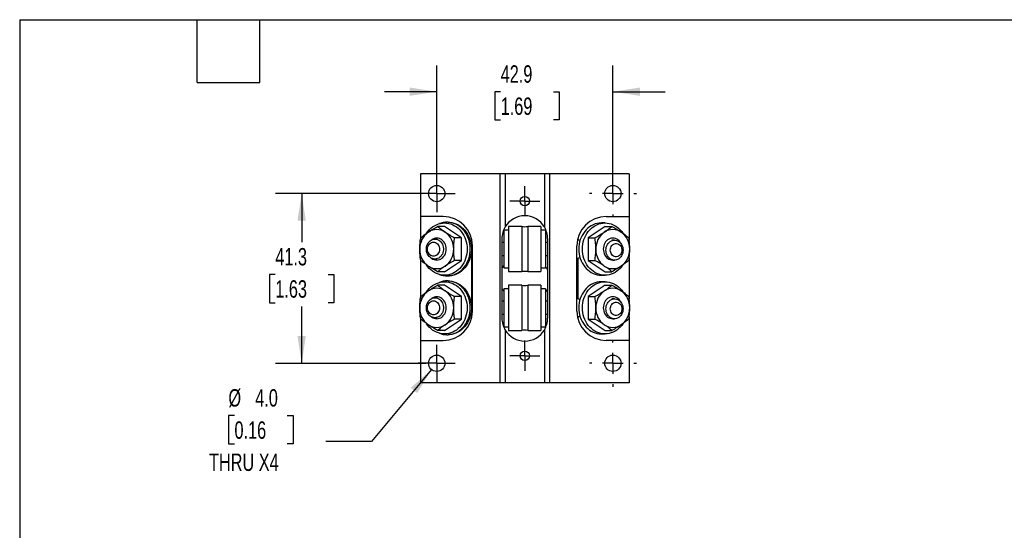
# Model space of a CAD drawing. Header units: millimetres. Extents: x 13 to 546, y 13 to 419.
# Tile 8 of 12: x 13 to 252, y 295 to 419. Entities that reach past the tile are written whole.
import ezdxf

# ---------------------------------------------------------------- set-up
doc = ezdxf.new("R2010")
doc.units = ezdxf.units.MM
doc.header["$LTSCALE"] = 2
doc.linetypes.add('SLD-Center', pattern=[19.05, 15.24, -1.27, 1.27, -1.27])
doc.linetypes.add('SLD-Solid', pattern=[0])
doc.layers.add('CENTER', color=40, linetype='SLD-Center')
doc.layers.add('DIMENSIONS', color=140, linetype='SLD-Solid', lineweight=25)
doc.layers.add('TEXT', color=140, linetype='SLD-Solid', lineweight=25)
doc.styles.add('SLDTEXTSTYLE0', font='TXT', dxfattribs={"width": 0.7})
doc.dimstyles.new('SLDDIMSTYLE1', dxfattribs={"dimtxt": 4.316016, "dimasz": 6.604, "dimexe": 0, "dimexo": 0.0625, "dimgap": 1.079004, "dimtad": 0, "dimtih": 1, "dimtoh": 1, "dimrnd": 1e-09, "dimzin": 12, "dimdsep": 46, "dimtxsty": 'SLDTEXTSTYLE0', "dimsah": 1, "dimcen": 0.09, "dimadec": 0, "dimazin": 3, "dimtfac": 1, "dimtofl": 0, "dimtmove": 0, "dimatfit": 3, "dimfxl": 0, "dimfrac": 2, "dimtolj": 1, "dimtzin": 12, "dimarcsym": 0})
doc.dimstyles.new('SLDDIMSTYLE2', dxfattribs={"dimtxt": 4.316016, "dimasz": 6.604, "dimexe": 0, "dimexo": 0.0625, "dimgap": 1.079004, "dimtad": 0, "dimtih": 1, "dimtoh": 1, "dimrnd": 1e-09, "dimzin": 12, "dimdsep": 46, "dimtxsty": 'SLDTEXTSTYLE0', "dimsah": 1, "dimcen": 0.09, "dimadec": 0, "dimazin": 3, "dimtfac": 1, "dimtmove": 0, "dimatfit": 0, "dimfxl": 0, "dimfrac": 2, "dimtolj": 1, "dimtzin": 12, "dimarcsym": 0})
doc.dimstyles.new('SLDDIMSTYLE3', dxfattribs={"dimtxt": 4.316016, "dimasz": 6.604, "dimexe": 0, "dimexo": 0.0625, "dimgap": 1.079004, "dimtad": 0, "dimtih": 1, "dimtoh": 1, "dimrnd": 1e-09, "dimzin": 4, "dimdsep": 46, "dimtxsty": 'SLDTEXTSTYLE0', "dimsah": 1, "dimcen": 0, "dimadec": 0, "dimazin": 1, "dimtfac": 1, "dimtofl": 0, "dimtmove": 0, "dimatfit": 3, "dimfxl": 0, "dimfrac": 2, "dimtolj": 1, "dimtzin": 12, "dimarcsym": 0})

# ---------------------------------------------------------------- blocks, each defined once
blk = doc.blocks.new('_D_9')
at = {"layer": 'DIMENSIONS'}
for p, q in [((111.61, 376.83), (74.95, 376.83)), ((81.3, 376.83), (81.3, 364.98)), ((74.88, 357.16), (73.44, 357.16)), ((73.44, 357.16), (73.44, 350.3)), ((87.71, 357.16), (89.16, 357.16)), ((89.16, 357.16), (89.16, 350.3)), ((73.44, 350.3), (74.88, 350.3)), ((89.16, 350.3), (87.71, 350.3)), ((81.3, 335.55), (81.3, 349.33)), ((111.61, 335.55), (74.95, 335.55))]:
    blk.add_line(p, q, dxfattribs=at)
for points in [[(81.3, 376.83), (80.28, 370.22), (82.31, 370.22)], [(81.3, 335.55), (82.31, 342.16), (80.28, 342.16)]]:
    blk.add_solid(points, dxfattribs=at)
at = {"layer": 'DIMENSIONS', "char_height": 4.233, "attachment_point": 1, "style": 'SLDTEXTSTYLE0'}
for s, insert in [('41.3', (74.88, 363.58)), ('1.63', (74.88, 355.75))]:
    blk.add_mtext(s, dxfattribs=dict(at, insert=insert))
blk = doc.blocks.new('_D_10')
at = {"layer": 'DIMENSIONS'}
for p, q in [((114.15, 379.37), (114.15, 407.94)), ((157.01, 379.37), (157.01, 407.94)), ((114.15, 401.59), (101.45, 401.59)), ((129.71, 401.59), (128.26, 401.59)), ((128.26, 401.59), (128.26, 394.73)), ((142.53, 401.59), (143.98, 401.59)), ((143.98, 401.59), (143.98, 394.73)), ((157.01, 401.59), (169.71, 401.59)), ((128.26, 394.73), (129.71, 394.73)), ((143.98, 394.73), (142.53, 394.73))]:
    blk.add_line(p, q, dxfattribs=at)
for points in [[(114.15, 401.59), (107.54, 402.61), (107.54, 400.58)], [(157.01, 401.59), (163.61, 400.58), (163.61, 402.61)]]:
    blk.add_solid(points, dxfattribs=at)
at = {"layer": 'DIMENSIONS', "char_height": 4.233, "attachment_point": 1, "style": 'SLDTEXTSTYLE0'}
for s, insert in [('42.9', (129.71, 408.01)), ('1.69', (129.71, 400.19))]:
    blk.add_mtext(s, dxfattribs=dict(at, insert=insert))
blk = doc.blocks.new('_D_11')
at = {"layer": 'DIMENSIONS'}
for p, q in [((112.87, 334.03), (98.26, 316.58)), ((64.95, 322.85), (63.5, 322.85)), ((63.5, 322.85), (63.5, 315.99)), ((77.78, 322.85), (79.22, 322.85)), ((79.22, 322.85), (79.22, 315.99)), ((98.26, 316.58), (87.15, 316.58)), ((63.5, 315.99), (64.95, 315.99)), ((79.22, 315.99), (77.78, 315.99))]:
    blk.add_line(p, q, dxfattribs=at)
blk.add_solid([(112.87, 334.03), (107.86, 329.62), (109.41, 328.32)], dxfattribs=at)
at = {"layer": 'DIMENSIONS', "char_height": 4.233, "attachment_point": 1, "style": 'SLDTEXTSTYLE0'}
for s, insert in [('%%c', (63.49, 329.27)), ('4.0', (70, 329.27)), ('0.16', (64.95, 321.44)), ('THRU X4', (58.75, 313.62))]:
    blk.add_mtext(s, dxfattribs=dict(at, insert=insert))
blk = doc.blocks.new('SW_CENTERMARKSYMBOL_0')
at = {"layer": 'CENTER', "color": 0}
for p, q in [((0, 5.08), (0, 5.715)), ((0, 0), (0, 2.54)), ((-5.08, 0), (-5.715, 0)), ((0, 0), (-2.54, 0)), ((0, 0), (0, -2.54)), ((0, 0), (2.54, 0)), ((5.08, 0), (5.715, 0)), ((0, -5.08), (0, -5.715))]:
    blk.add_line(p, q, dxfattribs=at)
blk = doc.blocks.new('SW_CENTERMARKSYMBOL_1')
at = {"layer": 'CENTER', "color": 0}
for p, q in [((0, 5.08), (0, 5.715)), ((0, 0), (0, 2.54)), ((-5.08, 0), (-5.715, 0)), ((0, 0), (-2.54, 0)), ((0, 0), (0, -2.54)), ((0, 0), (2.54, 0)), ((5.08, 0), (5.715, 0)), ((0, -5.08), (0, -5.715))]:
    blk.add_line(p, q, dxfattribs=at)
blk = doc.blocks.new('SW_CENTERMARKSYMBOL_2')
at = {"layer": 'CENTER', "color": 0}
for p, q in [((0, 2.54), (0, 4.524375)), ((0, 0), (0, 2.54)), ((-2.54, 0), (-4.524375, 0)), ((0, 0), (-2.54, 0)), ((0, 0), (0, -2.54)), ((0, 0), (2.54, 0)), ((2.54, 0), (4.524375, 0)), ((0, -2.54), (0, -4.524375))]:
    blk.add_line(p, q, dxfattribs=at)
blk = doc.blocks.new('SW_CENTERMARKSYMBOL_3')
at = {"layer": 'CENTER', "color": 0}
for p, q in [((0, 2.54), (0, 4.524375)), ((0, 0), (0, 2.54)), ((-2.54, 0), (-4.524375, 0)), ((0, 0), (-2.54, 0)), ((0, 0), (0, -2.54)), ((0, 0), (2.54, 0)), ((2.54, 0), (4.524375, 0)), ((0, -2.54), (0, -4.524375))]:
    blk.add_line(p, q, dxfattribs=at)
blk = doc.blocks.new('SW_CENTERMARKSYMBOL_4')
at = {"layer": 'CENTER', "color": 0}
for p, q in [((0, 2.54), (0, 3.6703)), ((0, 0), (0, 2.54)), ((-2.54, 0), (-3.6703, 0)), ((0, 0), (-2.54, 0)), ((0, 0), (0, -2.54)), ((0, 0), (2.54, 0)), ((2.54, 0), (3.6703, 0)), ((0, -2.54), (0, -3.6703))]:
    blk.add_line(p, q, dxfattribs=at)
blk = doc.blocks.new('SW_CENTERMARKSYMBOL_5')
at = {"layer": 'CENTER', "color": 0}
for p, q in [((0, 2.54), (0, 3.6703)), ((0, 0), (0, 2.54)), ((-2.54, 0), (-3.6703, 0)), ((0, 0), (-2.54, 0)), ((0, 0), (0, -2.54)), ((0, 0), (2.54, 0)), ((2.54, 0), (3.6703, 0)), ((0, -2.54), (0, -3.6703))]:
    blk.add_line(p, q, dxfattribs=at)

msp = doc.modelspace()

# ---------------------------------------------------------------- linework, layer by layer
for p, q in [((110.179, 381.591), (110.179, 371.272)), ((129.546, 381.591), (110.179, 381.591)), ((129.546, 381.591), (129.546, 330.791)), ((130.816, 381.591), (129.546, 381.591)), ((130.816, 381.591), (130.816, 368.73)), ((140.341, 381.591), (130.816, 381.591)), ((140.341, 381.591), (140.341, 368.73)), ((141.611, 381.591), (140.341, 381.591)), ((141.611, 381.591), (141.611, 330.791)), ((160.979, 381.591), (141.611, 381.591)), ((160.979, 381.591), (160.979, 371.272)), ((115.741, 371.272), (110.179, 371.272)), ((110.179, 371.272), (110.179, 365.448)), ((116.653, 369.679), (116.056, 369.679)), ((116.945, 369.869), (116.653, 369.869)), ((155.101, 369.679), (154.212, 369.679)), ((155.416, 371.272), (160.979, 371.272)), ((160.979, 371.272), (160.979, 365.45)), ((116.056, 368.828), (114.38, 368.828)), ((120.181, 366.078), (116.056, 368.828)), ((130.518, 367.392), (130.328, 367.637)), ((131.585, 367.926), (130.518, 367.926)), ((130.518, 367.926), (130.518, 358.731)), ((134.842, 368.815), (131.585, 368.815)), ((131.585, 368.815), (131.585, 357.842)), ((134.842, 368.815), (134.842, 357.842)), ((139.446, 368.815), (136.315, 368.815)), ((136.315, 368.815), (136.315, 357.842)), ((139.446, 368.815), (139.446, 357.842)), ((140.64, 367.926), (139.446, 367.926)), ((140.64, 367.926), (140.64, 358.731)), ((155.101, 368.828), (150.977, 366.078)), ((155.101, 368.828), (156.778, 368.828)), ((114.293, 365.743), (113.722, 365.743)), ((120.181, 366.078), (118.504, 366.078)), ((120.181, 360.579), (120.181, 366.078)), ((122.702, 364.635), (122.702, 365.712)), ((122.861, 364.635), (122.702, 364.635)), ((122.879, 348.247), (122.879, 364.135)), ((130.023, 365.869), (130.023, 346.514)), ((130.518, 364.916), (130.023, 364.916)), ((141.135, 364.916), (140.64, 364.916)), ((141.135, 365.869), (141.135, 346.514)), ((148.279, 348.247), (148.279, 364.135)), ((148.455, 365.539), (148.418, 365.539)), ((148.455, 365.711), (148.455, 365.539)), ((150.977, 366.078), (150.977, 360.579)), ((150.977, 366.078), (152.653, 366.078)), ((157.4, 365.481), (156.733, 365.481)), ((122.702, 362.022), (122.879, 362.022)), ((122.702, 350.36), (122.702, 362.022)), ((130.023, 361.741), (130.518, 361.741)), ((140.64, 361.741), (141.135, 361.741)), ((110.179, 361.168), (110.179, 351.174)), ((113.722, 360.914), (114.293, 360.914)), ((116.056, 357.829), (120.181, 360.579)), ((120.181, 360.579), (118.504, 360.579)), ((148.279, 361.118), (148.455, 361.118)), ((148.455, 361.118), (148.455, 351.265)), ((150.977, 360.579), (152.653, 360.579)), ((150.977, 360.579), (155.101, 357.829)), ((156.987, 360.668), (157.4, 360.668)), ((160.979, 361.168), (160.979, 351.175)), ((116.056, 357.829), (114.38, 357.829)), ((116.056, 356.979), (116.653, 356.979)), ((130.518, 358.731), (131.585, 358.731)), ((131.585, 357.842), (134.842, 357.842)), ((136.315, 357.842), (139.446, 357.842)), ((139.446, 358.731), (140.64, 358.731)), ((154.212, 356.979), (155.101, 356.979)), ((155.101, 357.829), (156.778, 357.829)), ((116.056, 354.553), (114.38, 354.553)), ((116.653, 355.404), (116.056, 355.404)), ((120.181, 351.803), (116.056, 354.553)), ((116.653, 356.788), (116.945, 356.788)), ((116.945, 355.594), (116.653, 355.594)), ((134.842, 354.54), (131.585, 354.54)), ((131.585, 354.54), (131.585, 343.567)), ((134.842, 354.54), (134.842, 343.567)), ((139.446, 354.54), (136.315, 354.54)), ((136.315, 354.54), (136.315, 343.567)), ((139.446, 354.54), (139.446, 343.567)), ((155.101, 354.553), (150.977, 351.803)), ((155.101, 355.404), (154.212, 355.404)), ((155.101, 354.553), (156.778, 354.553)), ((131.585, 353.651), (130.518, 353.651)), ((130.518, 353.651), (130.518, 344.456)), ((140.64, 353.651), (139.446, 353.651)), ((140.64, 353.651), (140.64, 344.456)), ((114.293, 351.468), (113.722, 351.468)), ((120.181, 351.803), (118.504, 351.803)), ((120.181, 346.304), (120.181, 351.803)), ((122.879, 350.36), (122.702, 350.36)), ((130.518, 350.641), (130.023, 350.641)), ((141.135, 350.641), (140.64, 350.641)), ((148.455, 351.265), (148.279, 351.265)), ((150.977, 351.803), (150.977, 346.304)), ((150.977, 351.803), (152.653, 351.803)), ((157.4, 351.207), (156.733, 351.207)), ((122.702, 347.747), (122.861, 347.747)), ((122.702, 346.67), (122.702, 347.747)), ((130.023, 347.466), (130.518, 347.466)), ((140.64, 347.466), (141.135, 347.466)), ((110.179, 346.893), (110.179, 341.11)), ((113.722, 346.639), (114.293, 346.639)), ((116.056, 343.555), (120.181, 346.304)), ((120.181, 346.304), (118.504, 346.304)), ((148.418, 346.843), (148.455, 346.843)), ((148.455, 346.843), (148.455, 346.671)), ((150.977, 346.304), (152.653, 346.304)), ((150.977, 346.304), (155.101, 343.555)), ((156.987, 346.393), (157.4, 346.393)), ((160.979, 346.894), (160.979, 341.11)), ((116.056, 343.555), (114.38, 343.555)), ((116.056, 342.704), (116.653, 342.704)), ((130.518, 344.456), (131.585, 344.456)), ((130.816, 343.652), (130.816, 330.791)), ((131.585, 343.567), (134.842, 343.567)), ((136.315, 343.567), (139.446, 343.567)), ((139.446, 344.456), (140.64, 344.456)), ((140.341, 343.652), (140.341, 330.791)), ((140.792, 344.591), (140.64, 344.797)), ((140.64, 344.737), (140.774, 344.563)), ((154.212, 342.704), (155.101, 342.704)), ((155.101, 343.555), (156.778, 343.555)), ((110.179, 341.11), (110.179, 330.791)), ((110.179, 341.11), (115.741, 341.11)), ((116.653, 342.513), (116.945, 342.513)), ((160.979, 341.11), (155.416, 341.11)), ((160.979, 341.11), (160.979, 330.791)), ((129.546, 330.791), (110.179, 330.791)), ((130.816, 330.791), (129.546, 330.791)), ((140.341, 330.791), (130.816, 330.791)), ((141.611, 330.791), (140.341, 330.791)), ((160.979, 330.791), (141.611, 330.791))]:
    msp.add_line(p, q)
at = {"flags": 128}
for points in [[(111.699, 367.202), (111.992, 367.607), (112.351, 368.021), (112.742, 368.396), (113.161, 368.727), (113.605, 369.013), (114.07, 369.25), (114.551, 369.436), (115.046, 369.57), (115.549, 369.651), (116.056, 369.679), (116.564, 369.651), (117.067, 369.57), (117.561, 369.436), (118.043, 369.25), (118.507, 369.013), (118.951, 368.727), (119.37, 368.396), (119.761, 368.021), (120.12, 367.607), (120.445, 367.155), (120.732, 366.671), (120.979, 366.159), (121.184, 365.622), (121.345, 365.066), (121.462, 364.495), (121.532, 363.914), (121.555, 363.329), (121.532, 362.743), (121.462, 362.162), (121.345, 361.591), (121.184, 361.035), (120.979, 360.498), (120.732, 359.986), (120.445, 359.502), (120.12, 359.051), (119.761, 358.636), (119.37, 358.261), (118.951, 357.93), (118.507, 357.644), (118.043, 357.407), (117.561, 357.221), (117.067, 357.087), (116.564, 357.006), (116.056, 356.979), (115.549, 357.006), (115.046, 357.087), (114.551, 357.221), (114.07, 357.407), (113.605, 357.644), (113.161, 357.93), (112.742, 358.261), (112.351, 358.636), (111.992, 359.051), (111.689, 359.47)], [(122.317, 363.329), (122.294, 363.923), (122.224, 364.513), (122.107, 365.093), (121.946, 365.659), (121.74, 366.205), (121.493, 366.727), (121.205, 367.221), (120.88, 367.683), (120.519, 368.109), (120.127, 368.495), (119.706, 368.838), (119.259, 369.136), (118.791, 369.385), (118.305, 369.585), (117.805, 369.732), (117.296, 369.827), (116.782, 369.867), (116.267, 369.854), (115.754, 369.786), (115.249, 369.665), (114.812, 369.514)], [(116.945, 369.869), (117.332, 369.854), (117.844, 369.786), (118.349, 369.665), (118.842, 369.491), (119.319, 369.267), (119.777, 368.993), (120.212, 368.672), (120.619, 368.307), (120.996, 367.9), (121.339, 367.456), (121.646, 366.978), (121.914, 366.469), (122.14, 365.934), (122.324, 365.378), (122.463, 364.805), (122.557, 364.219), (122.604, 363.626), (122.604, 363.031), (122.557, 362.438), (122.463, 361.852), (122.324, 361.279), (122.14, 360.723), (121.914, 360.188), (121.646, 359.679), (121.339, 359.201), (120.996, 358.757), (120.619, 358.35), (120.212, 357.985), (119.777, 357.664), (119.319, 357.39), (118.842, 357.166), (118.349, 356.992), (117.844, 356.871), (117.332, 356.803), (116.945, 356.788)], [(154.212, 369.679), (153.705, 369.651), (153.202, 369.57), (152.708, 369.436), (152.226, 369.25), (151.761, 369.013), (151.317, 368.727), (150.898, 368.396), (150.508, 368.021), (150.148, 367.607), (149.824, 367.155), (149.537, 366.671), (149.29, 366.159), (149.085, 365.622), (148.923, 365.066), (148.807, 364.495), (148.737, 363.914), (148.713, 363.329), (148.737, 362.743), (148.807, 362.162), (148.923, 361.591), (149.085, 361.035), (149.29, 360.498), (149.537, 359.986), (149.824, 359.502), (150.148, 359.051), (150.508, 358.636), (150.898, 358.261), (151.317, 357.93), (151.761, 357.644), (152.226, 357.407), (152.708, 357.221), (153.202, 357.087), (153.705, 357.006), (154.212, 356.979)], [(149.602, 363.329), (149.626, 363.914), (149.696, 364.495), (149.812, 365.066), (149.974, 365.622), (150.179, 366.159), (150.426, 366.671), (150.713, 367.155), (151.037, 367.607), (151.397, 368.021), (151.787, 368.396), (152.206, 368.727), (152.65, 369.013), (153.115, 369.25), (153.597, 369.436), (154.091, 369.57), (154.594, 369.651), (155.101, 369.679), (155.609, 369.651), (156.112, 369.57), (156.606, 369.436), (157.088, 369.25), (157.553, 369.013), (157.996, 368.727), (158.415, 368.396), (158.806, 368.021), (159.165, 367.607), (159.464, 367.195)], [(130.305, 367.617), (130.313, 367.607), (130.518, 367.331)], [(140.64, 367.077), (140.845, 367.353), (140.91, 367.434)], [(113.722, 365.743), (114.034, 365.716), (114.339, 365.636), (114.63, 365.504), (114.9, 365.324), (115.145, 365.099), (115.357, 364.834), (115.533, 364.536), (115.669, 364.211), (115.761, 363.866), (115.808, 363.509), (115.808, 363.148), (115.761, 362.791), (115.669, 362.446), (115.533, 362.121), (115.357, 361.823), (115.145, 361.559), (114.9, 361.333), (114.63, 361.153), (114.339, 361.021), (114.034, 360.941), (113.722, 360.914), (113.411, 360.941), (113.106, 361.021), (112.815, 361.153), (112.544, 361.333), (112.3, 361.559), (112.087, 361.823), (111.911, 362.121), (111.776, 362.446), (111.684, 362.791), (111.637, 363.148), (111.637, 363.509), (111.684, 363.866), (111.776, 364.211), (111.911, 364.536), (112.087, 364.834), (112.3, 365.099), (112.544, 365.324), (112.815, 365.504), (113.106, 365.636), (113.411, 365.716), (113.722, 365.743)], [(113.368, 365.034), (113.631, 365.006), (113.886, 364.925), (114.125, 364.792), (114.339, 364.613), (114.522, 364.392), (114.668, 364.136), (114.772, 363.855), (114.831, 363.557), (114.843, 363.252), (114.807, 362.949), (114.725, 362.658), (114.6, 362.389), (114.435, 362.15), (114.235, 361.949), (114.008, 361.792), (113.76, 361.685), (113.5, 361.63), (113.235, 361.63), (112.975, 361.685), (112.727, 361.792), (112.5, 361.949), (112.3, 362.15), (112.135, 362.389), (112.01, 362.658), (111.928, 362.949), (111.893, 363.252), (111.904, 363.557), (111.963, 363.855), (112.067, 364.136), (112.213, 364.392), (112.396, 364.613), (112.61, 364.792), (112.849, 364.925), (113.104, 365.006), (113.368, 365.034)], [(116.477, 363.329), (116.453, 363.708), (116.383, 364.08), (116.268, 364.436), (116.11, 364.77), (115.913, 365.075), (115.68, 365.344), (115.416, 365.572), (115.127, 365.755), (114.818, 365.888), (114.496, 365.968), (114.167, 365.996), (113.838, 365.968), (113.516, 365.888), (113.208, 365.755), (112.918, 365.572), (112.863, 365.53)], [(159.038, 364.563), (158.934, 364.77), (158.736, 365.075), (158.503, 365.344), (158.239, 365.572), (157.95, 365.755), (157.641, 365.888), (157.319, 365.968), (156.991, 365.996), (156.662, 365.968), (156.34, 365.888), (156.031, 365.755), (155.742, 365.572), (155.478, 365.344), (155.245, 365.075), (155.048, 364.77), (154.89, 364.436), (154.774, 364.08), (154.704, 363.708), (154.681, 363.329), (154.704, 362.949), (154.774, 362.577), (154.89, 362.221), (155.048, 361.887), (155.245, 361.582), (155.478, 361.313), (155.742, 361.085), (156.031, 360.903), (156.34, 360.77), (156.662, 360.689), (156.991, 360.662), (157.148, 360.668)], [(155.316, 363.075), (155.339, 363.433), (155.408, 363.784), (155.522, 364.119), (155.678, 364.43), (155.872, 364.712), (156.1, 364.956), (156.358, 365.159), (156.639, 365.315), (156.936, 365.421), (157.244, 365.475), (157.556, 365.475), (157.864, 365.421), (158.162, 365.315), (158.442, 365.159), (158.7, 364.956), (158.928, 364.712), (159.122, 364.43), (159.278, 364.119), (159.392, 363.784), (159.461, 363.433), (159.484, 363.075), (159.461, 362.716), (159.392, 362.365), (159.278, 362.03), (159.122, 361.719), (158.928, 361.438), (158.7, 361.193), (158.442, 360.99), (158.162, 360.834), (157.864, 360.728), (157.556, 360.674), (157.244, 360.674), (156.936, 360.728), (156.639, 360.834), (156.358, 360.99), (156.1, 361.193), (155.872, 361.438), (155.678, 361.719), (155.522, 362.03), (155.408, 362.365), (155.339, 362.716), (155.316, 363.075)], [(156.381, 363.075), (156.405, 363.373), (156.476, 363.662), (156.592, 363.931), (156.749, 364.171), (156.941, 364.373), (157.162, 364.531), (157.404, 364.639), (157.66, 364.694), (157.92, 364.694), (158.176, 364.639), (158.418, 364.531), (158.639, 364.373), (158.831, 364.171), (158.988, 363.931), (159.104, 363.662), (159.175, 363.373), (159.199, 363.075), (159.175, 362.776), (159.104, 362.487), (158.988, 362.218), (158.831, 361.979), (158.639, 361.776), (158.418, 361.618), (158.176, 361.51), (157.92, 361.455), (157.66, 361.455), (157.404, 361.51), (157.162, 361.618), (156.941, 361.776), (156.749, 361.979), (156.592, 362.218), (156.476, 362.487), (156.405, 362.776), (156.381, 363.075)], [(112.863, 361.127), (112.918, 361.085), (113.208, 360.903), (113.516, 360.77), (113.838, 360.689), (114.167, 360.662), (114.496, 360.689), (114.818, 360.77), (115.127, 360.903), (115.416, 361.085), (115.68, 361.313), (115.913, 361.582), (116.11, 361.887), (116.268, 362.221), (116.383, 362.577), (116.453, 362.949), (116.477, 363.329)], [(114.812, 357.143), (115.249, 356.992), (115.754, 356.871), (116.267, 356.803), (116.782, 356.79), (117.296, 356.83), (117.805, 356.925), (118.305, 357.072), (118.791, 357.272), (119.259, 357.521), (119.706, 357.819), (120.127, 358.162), (120.519, 358.549), (120.88, 358.974), (121.205, 359.436), (121.493, 359.93), (121.74, 360.452), (121.946, 360.999), (122.107, 361.564), (122.224, 362.144), (122.294, 362.734), (122.317, 363.329)], [(159.464, 359.462), (159.165, 359.051), (158.806, 358.636), (158.415, 358.261), (157.996, 357.93), (157.553, 357.644), (157.088, 357.407), (156.606, 357.221), (156.112, 357.087), (155.609, 357.006), (155.101, 356.979), (154.594, 357.006), (154.091, 357.087), (153.597, 357.221), (153.115, 357.407), (152.65, 357.644), (152.206, 357.93), (151.787, 358.261), (151.397, 358.636), (151.037, 359.051), (150.713, 359.502), (150.426, 359.986), (150.179, 360.498), (149.974, 361.035), (149.812, 361.591), (149.696, 362.162), (149.626, 362.743), (149.602, 363.329)], [(130.518, 359.326), (130.313, 359.051), (130.023, 358.71)], [(141.135, 358.456), (140.845, 358.797), (140.64, 359.072)], [(111.699, 352.928), (111.992, 353.332), (112.351, 353.746), (112.742, 354.121), (113.161, 354.453), (113.605, 354.738), (114.07, 354.975), (114.551, 355.161), (115.046, 355.296), (115.549, 355.377), (116.056, 355.404), (116.564, 355.377), (117.067, 355.296), (117.561, 355.161), (118.043, 354.975), (118.507, 354.738), (118.951, 354.453), (119.37, 354.121), (119.761, 353.746), (120.12, 353.332), (120.445, 352.88), (120.732, 352.397), (120.979, 351.884), (121.184, 351.348), (121.345, 350.792), (121.462, 350.221), (121.532, 349.64), (121.555, 349.054), (121.532, 348.468), (121.462, 347.887), (121.345, 347.316), (121.184, 346.76), (120.979, 346.223), (120.732, 345.711), (120.445, 345.227), (120.12, 344.776), (119.761, 344.361), (119.37, 343.986), (118.951, 343.655), (118.507, 343.369), (118.043, 343.133), (117.561, 342.946), (117.067, 342.812), (116.564, 342.731), (116.056, 342.704), (115.549, 342.731), (115.046, 342.812), (114.551, 342.946), (114.07, 343.133), (113.605, 343.369), (113.161, 343.655), (112.742, 343.986), (112.351, 344.361), (111.992, 344.776), (111.689, 345.195)], [(122.317, 349.054), (122.294, 349.649), (122.224, 350.238), (122.107, 350.818), (121.946, 351.384), (121.74, 351.93), (121.493, 352.452), (121.205, 352.946), (120.88, 353.408), (120.519, 353.834), (120.127, 354.22), (119.706, 354.563), (119.259, 354.861), (118.791, 355.111), (118.305, 355.31), (117.805, 355.457), (117.296, 355.552), (116.782, 355.593), (116.267, 355.579), (115.754, 355.511), (115.249, 355.39), (114.812, 355.239)], [(116.945, 355.594), (117.332, 355.579), (117.844, 355.511), (118.349, 355.39), (118.842, 355.217), (119.319, 354.992), (119.777, 354.718), (120.212, 354.397), (120.619, 354.032), (120.996, 353.626), (121.339, 353.181), (121.646, 352.703), (121.914, 352.194), (122.14, 351.66), (122.324, 351.103), (122.463, 350.53), (122.557, 349.944), (122.604, 349.351), (122.604, 348.756), (122.557, 348.163), (122.463, 347.578), (122.324, 347.004), (122.14, 346.448), (121.914, 345.913), (121.646, 345.405), (121.339, 344.926), (120.996, 344.482), (120.619, 344.075), (120.212, 343.71), (119.777, 343.39), (119.319, 343.116), (118.842, 342.891), (118.349, 342.717), (117.844, 342.596), (117.332, 342.529), (116.945, 342.513)], [(154.212, 355.404), (153.705, 355.377), (153.202, 355.296), (152.708, 355.161), (152.226, 354.975), (151.761, 354.738), (151.317, 354.453), (150.898, 354.121), (150.508, 353.746), (150.148, 353.332), (149.824, 352.88), (149.537, 352.397), (149.29, 351.884), (149.085, 351.348), (148.923, 350.792), (148.807, 350.221), (148.737, 349.64), (148.713, 349.054), (148.737, 348.468), (148.807, 347.887), (148.923, 347.316), (149.085, 346.76), (149.29, 346.223), (149.537, 345.711), (149.824, 345.227), (150.148, 344.776), (150.508, 344.361), (150.898, 343.986), (151.317, 343.655), (151.761, 343.369), (152.226, 343.133), (152.708, 342.946), (153.202, 342.812), (153.705, 342.731), (154.212, 342.704)], [(149.602, 349.054), (149.626, 349.64), (149.696, 350.221), (149.812, 350.792), (149.974, 351.348), (150.179, 351.884), (150.426, 352.397), (150.713, 352.88), (151.037, 353.332), (151.397, 353.746), (151.787, 354.121), (152.206, 354.453), (152.65, 354.738), (153.115, 354.975), (153.597, 355.161), (154.091, 355.296), (154.594, 355.377), (155.101, 355.404), (155.609, 355.377), (156.112, 355.296), (156.606, 355.161), (157.088, 354.975), (157.553, 354.738), (157.996, 354.453), (158.415, 354.121), (158.806, 353.746), (159.165, 353.332), (159.464, 352.92)], [(130.023, 353.672), (130.313, 353.332), (130.518, 353.056)], [(140.64, 352.802), (140.845, 353.078), (141.135, 353.418)], [(113.722, 351.468), (114.034, 351.441), (114.339, 351.361), (114.63, 351.229), (114.9, 351.049), (115.145, 350.824), (115.357, 350.559), (115.533, 350.261), (115.669, 349.936), (115.761, 349.591), (115.808, 349.234), (115.808, 348.873), (115.761, 348.516), (115.669, 348.172), (115.533, 347.846), (115.357, 347.548), (115.145, 347.284), (114.9, 347.059), (114.63, 346.878), (114.339, 346.746), (114.034, 346.666), (113.722, 346.639), (113.411, 346.666), (113.106, 346.746), (112.815, 346.878), (112.544, 347.059), (112.3, 347.284), (112.087, 347.548), (111.911, 347.846), (111.776, 348.172), (111.684, 348.516), (111.637, 348.873), (111.637, 349.234), (111.684, 349.591), (111.776, 349.936), (111.911, 350.261), (112.087, 350.559), (112.3, 350.824), (112.544, 351.049), (112.815, 351.229), (113.106, 351.361), (113.411, 351.441), (113.722, 351.468)], [(113.368, 350.759), (113.631, 350.731), (113.886, 350.65), (114.125, 350.517), (114.339, 350.338), (114.522, 350.117), (114.668, 349.862), (114.772, 349.581), (114.831, 349.283), (114.843, 348.977), (114.807, 348.674), (114.725, 348.384), (114.6, 348.114), (114.435, 347.876), (114.235, 347.674), (114.008, 347.518), (113.76, 347.41), (113.5, 347.356), (113.235, 347.356), (112.975, 347.41), (112.727, 347.518), (112.5, 347.674), (112.3, 347.876), (112.135, 348.114), (112.01, 348.384), (111.928, 348.674), (111.893, 348.977), (111.904, 349.283), (111.963, 349.581), (112.067, 349.862), (112.213, 350.117), (112.396, 350.338), (112.61, 350.517), (112.849, 350.65), (113.104, 350.731), (113.368, 350.759)], [(116.477, 349.054), (116.453, 349.433), (116.383, 349.805), (116.268, 350.162), (116.11, 350.496), (115.913, 350.8), (115.68, 351.069), (115.416, 351.297), (115.127, 351.48), (114.818, 351.613), (114.496, 351.694), (114.167, 351.721), (113.838, 351.694), (113.516, 351.613), (113.208, 351.48), (112.918, 351.297), (112.863, 351.255)], [(159.038, 350.288), (158.934, 350.496), (158.736, 350.8), (158.503, 351.069), (158.239, 351.297), (157.95, 351.48), (157.641, 351.613), (157.319, 351.694), (156.991, 351.721), (156.662, 351.694), (156.34, 351.613), (156.031, 351.48), (155.742, 351.297), (155.478, 351.069), (155.245, 350.8), (155.048, 350.496), (154.89, 350.162), (154.774, 349.805), (154.704, 349.433), (154.681, 349.054), (154.704, 348.674), (154.774, 348.302), (154.89, 347.946), (155.048, 347.612), (155.245, 347.307), (155.478, 347.038), (155.742, 346.81), (156.031, 346.628), (156.34, 346.495), (156.662, 346.414), (156.991, 346.387), (157.148, 346.393)], [(155.316, 348.8), (155.339, 349.158), (155.408, 349.509), (155.522, 349.844), (155.678, 350.156), (155.872, 350.437), (156.1, 350.681), (156.358, 350.884), (156.639, 351.04), (156.936, 351.146), (157.244, 351.2), (157.556, 351.2), (157.864, 351.146), (158.162, 351.04), (158.442, 350.884), (158.7, 350.681), (158.928, 350.437), (159.122, 350.156), (159.278, 349.844), (159.392, 349.509), (159.461, 349.158), (159.484, 348.8), (159.461, 348.441), (159.392, 348.09), (159.278, 347.755), (159.122, 347.444), (158.928, 347.163), (158.7, 346.918), (158.442, 346.715), (158.162, 346.559), (157.864, 346.453), (157.556, 346.4), (157.244, 346.4), (156.936, 346.453), (156.639, 346.559), (156.358, 346.715), (156.1, 346.918), (155.872, 347.163), (155.678, 347.444), (155.522, 347.755), (155.408, 348.09), (155.339, 348.441), (155.316, 348.8)], [(156.381, 348.8), (156.405, 349.099), (156.476, 349.387), (156.592, 349.656), (156.749, 349.896), (156.941, 350.098), (157.162, 350.256), (157.404, 350.364), (157.66, 350.42), (157.92, 350.42), (158.176, 350.364), (158.418, 350.256), (158.639, 350.098), (158.831, 349.896), (158.988, 349.656), (159.104, 349.387), (159.175, 349.099), (159.199, 348.8), (159.175, 348.501), (159.104, 348.212), (158.988, 347.943), (158.831, 347.704), (158.639, 347.502), (158.418, 347.344), (158.176, 347.235), (157.92, 347.18), (157.66, 347.18), (157.404, 347.235), (157.162, 347.344), (156.941, 347.502), (156.749, 347.704), (156.592, 347.943), (156.476, 348.212), (156.405, 348.501), (156.381, 348.8)], [(112.863, 346.852), (112.918, 346.81), (113.208, 346.628), (113.516, 346.495), (113.838, 346.414), (114.167, 346.387), (114.496, 346.414), (114.818, 346.495), (115.127, 346.628), (115.416, 346.81), (115.68, 347.038), (115.913, 347.307), (116.11, 347.612), (116.268, 347.946), (116.383, 348.302), (116.453, 348.674), (116.477, 349.054)], [(114.812, 342.868), (115.249, 342.717), (115.754, 342.596), (116.267, 342.529), (116.782, 342.515), (117.296, 342.556), (117.805, 342.65), (118.305, 342.798), (118.791, 342.997), (119.259, 343.247), (119.706, 343.544), (120.127, 343.888), (120.519, 344.274), (120.88, 344.699), (121.205, 345.161), (121.493, 345.655), (121.74, 346.178), (121.946, 346.724), (122.107, 347.289), (122.224, 347.869), (122.294, 348.459), (122.317, 349.054)], [(159.464, 345.187), (159.165, 344.776), (158.806, 344.361), (158.415, 343.986), (157.996, 343.655), (157.553, 343.369), (157.088, 343.133), (156.606, 342.946), (156.112, 342.812), (155.609, 342.731), (155.101, 342.704), (154.594, 342.731), (154.091, 342.812), (153.597, 342.946), (153.115, 343.133), (152.65, 343.369), (152.206, 343.655), (151.787, 343.986), (151.397, 344.361), (151.037, 344.776), (150.713, 345.227), (150.426, 345.711), (150.179, 346.223), (149.974, 346.76), (149.812, 347.316), (149.696, 347.887), (149.626, 348.468), (149.602, 349.054)], [(130.518, 345.051), (130.313, 344.776), (130.305, 344.766)]]:
    msp.add_lwpolyline(points, dxfattribs=at)
for centre, radius in [((114.148, 376.829), 1.984), ((157.01, 376.829), 1.984), ((135.579, 374.987), 1.13), ((135.579, 337.395), 1.13), ((114.148, 335.554), 1.984), ((157.01, 335.554), 1.984)]:
    msp.add_circle(centre, radius)
for centre, radius, start, end in [((135.579, 365.869), 5.556, 31.00272, 148.99728), ((115.741, 364.135), 7.137, 0, 90), ((155.416, 364.135), 7.137, 90, 180), ((114.982, 363.437), 4.94, 125.61487, 181.25502), ((114.167, 364.422), 3.666, 55.76589, 124.23411), ((113.372, 363.447), 4.921, 358.62356, 54.50655), ((135.579, 365.869), 5.556, 148.99728, 180), ((135.579, 375.914), 7.137, 264.07725, 275.92275), ((135.579, 365.869), 5.556, 0, 31.00272), ((157.805, 363.437), 4.94, 125.61487, 181.25502), ((156.991, 364.422), 3.666, 55.76589, 124.23411), ((156.196, 363.447), 4.921, 358.62356, 54.50655), ((114.962, 363.21), 4.921, 178.62356, 234.50655), ((113.352, 363.22), 4.94, 305.61487, 1.25502), ((157.785, 363.21), 4.921, 178.62356, 234.50655), ((156.176, 363.22), 4.94, 305.61487, 1.25502), ((114.167, 362.235), 3.666, 235.76589, 304.23411), ((135.579, 350.743), 7.137, 84.07725, 95.92275), ((156.991, 362.235), 3.666, 235.76589, 304.23411), ((135.579, 361.639), 7.137, 264.07725, 275.92275), ((114.982, 349.162), 4.94, 125.61487, 181.25502), ((114.167, 350.148), 3.666, 55.76589, 124.23411), ((113.372, 349.172), 4.921, 358.62356, 54.50655), ((157.805, 349.162), 4.94, 125.61487, 181.25502), ((156.991, 350.148), 3.666, 55.76589, 124.23411), ((156.196, 349.172), 4.921, 358.62356, 54.50655), ((114.962, 348.936), 4.921, 178.62356, 234.50655), ((115.741, 348.247), 7.137, 270, 0), ((113.352, 348.946), 4.94, 305.61487, 1.25502), ((155.416, 348.247), 7.137, 180, 270), ((157.785, 348.936), 4.921, 178.62356, 234.50655), ((156.176, 348.946), 4.94, 305.61487, 1.25502), ((135.579, 346.514), 5.556, 180, 211.00272), ((135.579, 346.514), 5.556, 328.99728, 0), ((114.167, 347.96), 3.666, 235.76589, 304.23411), ((135.579, 346.514), 5.556, 211.00272, 328.99728), ((135.579, 336.468), 7.137, 84.07725, 95.92275), ((156.991, 347.96), 3.666, 235.76589, 304.23411)]:
    msp.add_arc(centre, radius, start, end)
for centre, major_axis, ratio, start_param, end_param in [((124.268, 363.329), (2.756, 0), 0.576, 2.1748701, 2.2626507), ((146.892, 363.329), (4.139, 0), 0.5768392, 1.0340702, 1.1835289), ((124.268, 363.329), (2.756, 0), 0.576, 4.0205347, 4.1083152), ((146.892, 363.329), (4.139, 0), 0.5768392, 5.0996564, 5.2491152), ((124.268, 349.054), (2.756, 0), 0.576, 2.1748701, 2.2626507), ((146.892, 349.054), (4.139, 0), 0.5768392, 1.0340702, 1.1835289), ((124.268, 349.054), (2.756, 0), 0.576, 4.0205347, 4.1083152), ((146.892, 349.054), (4.139, 0), 0.5768392, 5.0996564, 5.2491152)]:
    msp.add_ellipse(centre, major_axis=major_axis, ratio=ratio, start_param=start_param, end_param=end_param)
for points in [[(110.255, 366.078), (110.8, 366.528), (111.402, 366.985), (112.105, 367.453)], [(114.38, 368.828), (114.925, 368.378), (115.527, 367.921), (116.229, 367.453)], [(152.653, 366.078), (153.458, 366.528), (154.226, 366.985), (154.928, 367.453)], [(156.778, 368.828), (157.582, 368.378), (158.35, 367.921), (159.053, 367.453)], [(118.504, 360.579), (117.7, 360.129), (116.932, 359.673), (116.229, 359.204)], [(160.902, 360.579), (160.357, 360.129), (159.755, 359.673), (159.053, 359.204)], [(114.38, 357.829), (113.575, 358.279), (112.808, 358.736), (112.105, 359.204)], [(156.778, 357.829), (156.233, 358.279), (155.631, 358.736), (154.928, 359.204)], [(114.38, 354.553), (114.925, 354.103), (115.527, 353.647), (116.229, 353.178)], [(156.778, 354.553), (157.582, 354.103), (158.35, 353.647), (159.053, 353.178)], [(110.255, 351.803), (110.8, 352.253), (111.402, 352.71), (112.105, 353.178)], [(152.653, 351.803), (153.458, 352.253), (154.226, 352.71), (154.928, 353.178)], [(118.504, 346.304), (117.7, 345.854), (116.932, 345.398), (116.229, 344.929)], [(160.902, 346.304), (160.357, 345.854), (159.755, 345.398), (159.053, 344.929)], [(114.38, 343.555), (113.575, 344.004), (112.808, 344.461), (112.105, 344.929)], [(156.778, 343.555), (156.233, 344.004), (155.631, 344.461), (154.928, 344.929)]]:
    msp.add_open_spline(points, degree=3)
for points, knots in [([(112.105, 367.453), (112.28, 367.57), (112.461, 367.687), (112.828, 367.919), (113.015, 368.034), (113.586, 368.377), (113.978, 368.603), (114.38, 368.828)], [0, 0, 0, 0, 0.25, 0.25, 0.5, 0.5, 1, 1, 1, 1]), ([(116.229, 367.453), (116.404, 367.336), (116.585, 367.219), (116.952, 366.987), (117.139, 366.872), (117.71, 366.529), (118.103, 366.303), (118.504, 366.078)], [0, 0, 0, 0, 0.25, 0.25, 0.5, 0.5, 1, 1, 1, 1]), ([(140.89, 367.455), (140.814, 367.368), (140.727, 367.266), (140.651, 367.154), (140.64, 367.138)], [0, 0, 0, 0, 0.8565686, 1, 1, 1, 1]), ([(154.928, 367.453), (155.103, 367.57), (155.274, 367.687), (155.602, 367.919), (155.761, 368.034), (156.22, 368.377), (156.506, 368.603), (156.778, 368.828)], [0, 0, 0, 0, 0.25, 0.25, 0.5, 0.5, 1, 1, 1, 1]), ([(159.053, 367.453), (159.228, 367.336), (159.399, 367.219), (159.727, 366.987), (159.885, 366.872), (160.345, 366.529), (160.631, 366.303), (160.902, 366.078)], [0, 0, 0, 0, 0.25, 0.25, 0.5, 0.5, 1, 1, 1, 1]), ([(110.043, 363.329), (110.043, 363.794), (110.063, 364.266), (110.138, 365.183), (110.191, 365.633), (110.255, 366.078)], [0, 0, 0, 0, 0.5, 0.5, 1, 1, 1, 1]), ([(118.291, 363.329), (118.291, 363.794), (118.312, 364.266), (118.387, 365.183), (118.44, 365.633), (118.504, 366.078)], [0, 0, 0, 0, 0.5, 0.5, 1, 1, 1, 1]), ([(152.866, 363.329), (152.866, 363.794), (152.846, 364.266), (152.771, 365.183), (152.718, 365.633), (152.653, 366.078)], [0, 0, 0, 0, 0.5, 0.5, 1, 1, 1, 1]), ([(161.115, 363.329), (161.115, 363.794), (161.094, 364.266), (161.02, 365.183), (160.967, 365.633), (160.902, 366.078)], [0, 0, 0, 0, 0.5, 0.5, 1, 1, 1, 1]), ([(110.255, 360.579), (110.191, 361.027), (110.137, 361.484), (110.063, 362.402), (110.043, 362.863), (110.043, 363.329)], [0, 0, 0, 0, 0.5, 0.5, 1, 1, 1, 1]), ([(118.504, 360.579), (118.44, 361.027), (118.385, 361.484), (118.312, 362.402), (118.291, 362.863), (118.291, 363.329)], [0, 0, 0, 0, 0.5, 0.5, 1, 1, 1, 1]), ([(152.653, 360.579), (152.718, 361.027), (152.772, 361.484), (152.846, 362.402), (152.866, 362.863), (152.866, 363.329)], [0, 0, 0, 0, 0.5, 0.5, 1, 1, 1, 1]), ([(160.902, 360.579), (160.967, 361.027), (161.021, 361.484), (161.095, 362.402), (161.115, 362.863), (161.115, 363.329)], [0, 0, 0, 0, 0.5, 0.5, 1, 1, 1, 1]), ([(112.105, 359.204), (111.93, 359.321), (111.759, 359.438), (111.431, 359.67), (111.272, 359.785), (110.813, 360.128), (110.527, 360.355), (110.255, 360.579)], [0, 0, 0, 0, 0.25, 0.25, 0.5, 0.5, 1, 1, 1, 1]), ([(154.928, 359.204), (154.753, 359.321), (154.573, 359.438), (154.205, 359.67), (154.018, 359.785), (153.447, 360.128), (153.055, 360.355), (152.653, 360.579)], [0, 0, 0, 0, 0.25, 0.25, 0.5, 0.5, 1, 1, 1, 1]), ([(116.229, 359.204), (116.054, 359.087), (115.883, 358.97), (115.555, 358.738), (115.397, 358.623), (114.937, 358.28), (114.651, 358.054), (114.38, 357.829)], [0, 0, 0, 0, 0.25, 0.25, 0.5, 0.5, 1, 1, 1, 1]), ([(130.023, 358.673), (130.074, 358.727), (130.239, 358.897), (130.403, 359.096), (130.507, 359.249), (130.518, 359.265)], [0, 0, 0, 0, 0.2912879, 0.9253568, 1, 1, 1, 1]), ([(140.64, 359.011), (140.722, 358.901), (140.877, 358.692), (141.052, 358.505), (141.135, 358.417)], [0, 0, 0, 0, 0.5275107, 1, 1, 1, 1]), ([(159.053, 359.204), (158.878, 359.087), (158.697, 358.97), (158.33, 358.738), (158.143, 358.623), (157.572, 358.28), (157.179, 358.054), (156.778, 357.829)], [0, 0, 0, 0, 0.25, 0.25, 0.5, 0.5, 1, 1, 1, 1]), ([(112.105, 353.178), (112.28, 353.295), (112.461, 353.412), (112.828, 353.644), (113.015, 353.759), (113.586, 354.102), (113.978, 354.329), (114.38, 354.553)], [0, 0, 0, 0, 0.25, 0.25, 0.5, 0.5, 1, 1, 1, 1]), ([(154.928, 353.178), (155.103, 353.295), (155.274, 353.412), (155.602, 353.644), (155.761, 353.759), (156.22, 354.102), (156.506, 354.329), (156.778, 354.553)], [0, 0, 0, 0, 0.25, 0.25, 0.5, 0.5, 1, 1, 1, 1]), ([(116.229, 353.178), (116.404, 353.062), (116.585, 352.944), (116.952, 352.712), (117.139, 352.597), (117.71, 352.254), (118.103, 352.028), (118.504, 351.803)], [0, 0, 0, 0, 0.25, 0.25, 0.5, 0.5, 1, 1, 1, 1]), ([(130.518, 353.117), (130.436, 353.227), (130.281, 353.436), (130.106, 353.623), (130.023, 353.712)], [0, 0, 0, 0, 0.5275107, 1, 1, 1, 1]), ([(141.135, 353.455), (141.083, 353.402), (140.919, 353.232), (140.754, 353.032), (140.651, 352.879), (140.64, 352.863)], [0, 0, 0, 0, 0.2912879, 0.9253568, 1, 1, 1, 1]), ([(159.053, 353.178), (159.228, 353.062), (159.399, 352.944), (159.727, 352.712), (159.885, 352.597), (160.345, 352.254), (160.631, 352.028), (160.902, 351.803)], [0, 0, 0, 0, 0.25, 0.25, 0.5, 0.5, 1, 1, 1, 1]), ([(110.043, 349.054), (110.043, 349.519), (110.063, 349.991), (110.138, 350.908), (110.191, 351.359), (110.255, 351.803)], [0, 0, 0, 0, 0.5, 0.5, 1, 1, 1, 1]), ([(118.291, 349.054), (118.291, 349.519), (118.312, 349.991), (118.387, 350.908), (118.44, 351.359), (118.504, 351.803)], [0, 0, 0, 0, 0.5, 0.5, 1, 1, 1, 1]), ([(152.866, 349.054), (152.866, 349.519), (152.846, 349.991), (152.771, 350.908), (152.718, 351.359), (152.653, 351.803)], [0, 0, 0, 0, 0.5, 0.5, 1, 1, 1, 1]), ([(161.115, 349.054), (161.115, 349.519), (161.094, 349.991), (161.02, 350.908), (160.967, 351.359), (160.902, 351.803)], [0, 0, 0, 0, 0.5, 0.5, 1, 1, 1, 1]), ([(110.255, 346.304), (110.191, 346.752), (110.137, 347.21), (110.063, 348.127), (110.043, 348.588), (110.043, 349.054)], [0, 0, 0, 0, 0.5, 0.5, 1, 1, 1, 1]), ([(118.504, 346.304), (118.44, 346.752), (118.385, 347.21), (118.312, 348.127), (118.291, 348.588), (118.291, 349.054)], [0, 0, 0, 0, 0.5, 0.5, 1, 1, 1, 1]), ([(152.653, 346.304), (152.718, 346.752), (152.772, 347.21), (152.846, 348.127), (152.866, 348.588), (152.866, 349.054)], [0, 0, 0, 0, 0.5, 0.5, 1, 1, 1, 1]), ([(160.902, 346.304), (160.967, 346.752), (161.021, 347.21), (161.095, 348.127), (161.115, 348.588), (161.115, 349.054)], [0, 0, 0, 0, 0.5, 0.5, 1, 1, 1, 1]), ([(112.105, 344.929), (111.93, 345.046), (111.759, 345.163), (111.431, 345.395), (111.272, 345.51), (110.813, 345.854), (110.527, 346.08), (110.255, 346.304)], [0, 0, 0, 0, 0.25, 0.25, 0.5, 0.5, 1, 1, 1, 1]), ([(130.317, 344.734), (130.375, 344.802), (130.446, 344.884), (130.507, 344.975), (130.518, 344.991)], [0, 0, 0, 0, 0.8222685, 1, 1, 1, 1]), ([(154.928, 344.929), (154.753, 345.046), (154.573, 345.163), (154.205, 345.395), (154.018, 345.51), (153.447, 345.854), (153.055, 346.08), (152.653, 346.304)], [0, 0, 0, 0, 0.25, 0.25, 0.5, 0.5, 1, 1, 1, 1]), ([(116.229, 344.929), (116.054, 344.813), (115.883, 344.695), (115.555, 344.464), (115.397, 344.348), (114.937, 344.005), (114.651, 343.779), (114.38, 343.555)], [0, 0, 0, 0, 0.25, 0.25, 0.5, 0.5, 1, 1, 1, 1]), ([(159.053, 344.929), (158.878, 344.813), (158.697, 344.695), (158.33, 344.464), (158.143, 344.348), (157.572, 344.005), (157.179, 343.779), (156.778, 343.555)], [0, 0, 0, 0, 0.25, 0.25, 0.5, 0.5, 1, 1, 1, 1])]:
    msp.add_open_spline(points, degree=3, knots=knots)
at = {"layer": 'TEXT'}
for p, q in [((12.7, 419.1), (546.1, 419.1)), ((12.7, 419.1), (12.7, 12.7)), ((55.88, 403.86), (55.88, 419.1)), ((71.12, 403.86), (71.12, 419.1)), ((55.88, 403.86), (71.12, 403.86))]:
    msp.add_line(p, q, dxfattribs=at)

# ---------------------------------------------------------------- block references
at = {"layer": 'CENTER'}
for name, p in [('SW_CENTERMARKSYMBOL_3', (114.148, 376.829)), ('SW_CENTERMARKSYMBOL_1', (157.01, 376.829)), ('SW_CENTERMARKSYMBOL_4', (135.579, 374.987)), ('SW_CENTERMARKSYMBOL_5', (135.579, 337.395)), ('SW_CENTERMARKSYMBOL_0', (157.01, 335.554)), ('SW_CENTERMARKSYMBOL_2', (114.148, 335.554))]:
    msp.add_blockref(name, p, dxfattribs=at)

# ---------------------------------------------------------------- dimensions: what is measured, and where the dimension line sits
at = {"layer": 'DIMENSIONS'}
for base, p1, p2, angle, dimstyle, picture, middle in [((157.01, 401.591), (114.148, 376.829), (157.01, 376.829), 0, 'SLDDIMSTYLE2', '_D_10', (136.121, 401.591)), ((81.297632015, 335.553662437), (114.147554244, 376.828662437), (114.147554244, 335.553662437), 90, 'SLDDIMSTYLE1', '_D_9', (81.297632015, 357.157307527))]:
    dim = msp.add_linear_dim(base=base, p1=p1, p2=p2, angle=angle, dimstyle=dimstyle, dxfattribs=at)
    dim.commit()
    dim.dimension.update_dxf_attribs({"geometry": picture, "text_midpoint": middle, "dimtype": 160})
dim = msp.add_diameter_dim_2p(p1=(115.421, 337.075), p2=(112.874, 334.032), text='<>\\PTHRU X4', dimstyle='SLDDIMSTYLE3', dxfattribs=at)
dim.commit()
dim.dimension.update_dxf_attribs({"geometry": '_D_11', "text_midpoint": (71.363, 318.808), "dimtype": 163})

doc.saveas('drawing.dxf')
